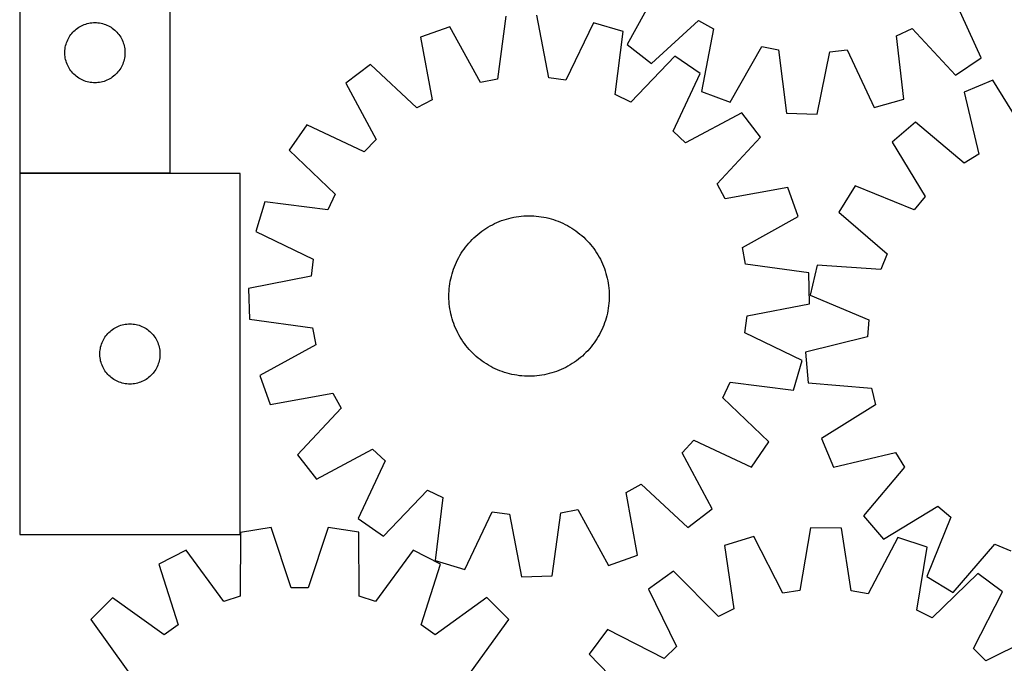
# Model space of a CAD drawing. Header units: millimetres. Extents: x 7 to 1493, y 7 to 2993.
# Tile 6 of 13: x 7 to 498, y 2327 to 2648. Entities that reach past the tile are written whole.
import ezdxf

# ---------------------------------------------------------------- set-up
doc = ezdxf.new("R2010")
doc.units = ezdxf.units.MM
doc.layers.add('COMMON', color=5, linetype='CONTINUOUS', true_color=0x0000ff)
doc.layers.add('CUT', color=7, linetype='CONTINUOUS', true_color=0x000000)

msp = doc.modelspace()

# ---------------------------------------------------------------- linework, layer by layer
at = {"layer": 'COMMON'}
msp.add_line((81.541392, 2571.706207), (6.541392, 2571.706207), dxfattribs=at)
at = {"layer": 'CUT'}
for p, q in [((6.541392, 2871.806207), (6.541392, 2571.806207)), ((81.541392, 2571.806207), (81.541392, 2771.806207)), ((324.984672, 2663.779822), (309.643627, 2635.96567)), ((486.292667, 2629.194063), (473.12595, 2658.101023)), ((249.133642, 2650.012631), (244.858394, 2618.537292)), ((270.518789, 2619.245559), (264.513835, 2650.437149)), ((34.13911, 2643.073186), (34.732249, 2643.568004)), ((34.732249, 2643.568004), (35.350075, 2644.031632)), ((35.350075, 2644.031632), (35.990949, 2644.462841)), ((35.990949, 2644.462841), (36.653171, 2644.860486)), ((36.653171, 2644.860486), (37.334985, 2645.223514)), ((37.334985, 2645.223514), (38.034583, 2645.550961)), ((38.034583, 2645.550961), (38.75011, 2645.84196)), ((38.75011, 2645.84196), (39.479669, 2646.095738)), ((39.479669, 2646.095738), (40.221325, 2646.311623)), ((40.221325, 2646.311623), (40.973111, 2646.489043)), ((40.973111, 2646.489043), (41.733033, 2646.627526)), ((41.733033, 2646.627526), (42.499077, 2646.726705)), ((42.499077, 2646.726705), (43.26921, 2646.786319)), ((43.26921, 2646.786319), (44.041392, 2646.806207)), ((44.041392, 2646.806207), (44.813573, 2646.786319)), ((44.813573, 2646.786319), (45.583707, 2646.726705)), ((45.583707, 2646.726705), (46.34975, 2646.627526)), ((46.34975, 2646.627526), (47.109673, 2646.489043)), ((47.109673, 2646.489043), (47.861459, 2646.311623)), ((47.861459, 2646.311623), (48.603114, 2646.095738)), ((48.603114, 2646.095738), (49.332673, 2645.84196)), ((49.332673, 2645.84196), (50.0482, 2645.550961)), ((50.0482, 2645.550961), (50.747799, 2645.223514)), ((50.747799, 2645.223514), (51.429613, 2644.860486)), ((51.429613, 2644.860486), (52.091835, 2644.462841)), ((52.091835, 2644.462841), (52.732708, 2644.031632)), ((52.732708, 2644.031632), (53.350534, 2643.568004)), ((53.350534, 2643.568004), (53.943674, 2643.073186)), ((221.080066, 2644.772149), (206.583816, 2639.615668)), ((236.429847, 2616.962817), (221.080066, 2644.772149)), ((292.81377, 2646.752112), (279.021353, 2618.138409)), ((307.572386, 2642.403111), (292.81377, 2646.752112)), ((321.735644, 2626.451803), (345.159057, 2647.906836)), ((345.159057, 2647.906836), (352.644136, 2643.724376)), ((352.644136, 2643.724376), (346.64898, 2612.530901)), ((444.012315, 2640.221898), (451.795615, 2643.819065)), ((451.795615, 2643.819065), (473.507803, 2620.633818)), ((30.455858, 2638.164923), (30.80121, 2638.855858)), ((30.80121, 2638.855858), (31.181672, 2639.528099)), ((31.181672, 2639.528099), (31.596237, 2640.179863)), ((31.596237, 2640.179863), (32.043803, 2640.809422)), ((32.043803, 2640.809422), (32.523185, 2641.415105)), ((32.523185, 2641.415105), (33.033111, 2641.995307)), ((33.033111, 2641.995307), (33.572229, 2642.54849)), ((33.572229, 2642.54849), (34.13911, 2643.073186)), ((53.943674, 2643.073186), (54.510554, 2642.54849)), ((54.510554, 2642.54849), (55.049672, 2641.995307)), ((55.049672, 2641.995307), (55.559598, 2641.415105)), ((55.559598, 2641.415105), (56.03898, 2640.809422)), ((56.03898, 2640.809422), (56.486547, 2640.179863)), ((56.486547, 2640.179863), (56.901111, 2639.528099)), ((56.901111, 2639.528099), (57.281574, 2638.855858)), ((57.281574, 2638.855858), (57.626926, 2638.164923)), ((206.583816, 2639.615668), (212.244228, 2608.359717)), ((303.644705, 2610.882513), (307.572386, 2642.403111)), ((447.601865, 2608.661006), (444.012315, 2640.221898)), ((29.086129, 2632.963839), (29.165552, 2633.732183)), ((29.165552, 2633.732183), (29.284422, 2634.495419)), ((29.284422, 2634.495419), (29.442426, 2635.251523)), ((29.442426, 2635.251523), (29.639144, 2635.998492)), ((29.639144, 2635.998492), (29.874053, 2636.734343)), ((29.874053, 2636.734343), (30.146532, 2637.457126)), ((30.146532, 2637.457126), (30.455858, 2638.164923)), ((57.626926, 2638.164923), (57.936251, 2637.457126)), ((57.936251, 2637.457126), (58.20873, 2636.734343)), ((58.20873, 2636.734343), (58.44364, 2635.998492)), ((58.44364, 2635.998492), (58.640357, 2635.251523)), ((58.640357, 2635.251523), (58.798361, 2634.495419)), ((58.798361, 2634.495419), (58.917232, 2633.732183)), ((58.917232, 2633.732183), (58.996655, 2632.963839)), ((309.643627, 2635.96567), (321.735644, 2626.451803)), ((361.089119, 2607.219315), (376.736138, 2634.862497)), ((376.736138, 2634.862497), (385.147322, 2633.197757)), ((29.046365, 2632.192426), (29.086129, 2632.963839)), ((29.046365, 2631.419989), (29.046365, 2632.192426)), ((29.086129, 2630.648575), (29.046365, 2631.419989)), ((29.165552, 2629.880232), (29.086129, 2630.648575)), ((29.284422, 2629.116996), (29.165552, 2629.880232)), ((29.442426, 2628.360891), (29.284422, 2629.116996)), ((29.639144, 2627.613923), (29.442426, 2628.360891)), ((58.640357, 2628.360891), (58.44364, 2627.613923)), ((58.798361, 2629.116996), (58.640357, 2628.360891)), ((58.917232, 2629.880232), (58.798361, 2629.116996)), ((58.996655, 2630.648575), (58.917232, 2629.880232)), ((58.996655, 2632.963839), (59.036419, 2632.192426)), ((59.036419, 2631.419989), (58.996655, 2630.648575)), ((59.036419, 2632.192426), (59.036419, 2631.419989)), ((333.348485, 2630.153271), (311.388996, 2607.202115)), ((346.040847, 2621.456463), (333.348485, 2630.153271)), ((385.147322, 2633.197757), (389.084905, 2601.678395)), ((404.459663, 2601.089024), (410.79865, 2632.214448)), ((410.79865, 2632.214448), (419.312594, 2633.230385)), ((419.312594, 2633.230385), (432.797476, 2604.47047)), ((473.507803, 2620.633818), (486.292667, 2629.194063)), ((29.874053, 2626.878072), (29.639144, 2627.613923)), ((30.146532, 2626.155289), (29.874053, 2626.878072)), ((30.455858, 2625.447491), (30.146532, 2626.155289)), ((30.80121, 2624.756556), (30.455858, 2625.447491)), ((31.181672, 2624.084315), (30.80121, 2624.756556)), ((31.596237, 2623.432551), (31.181672, 2624.084315)), ((32.043803, 2622.802993), (31.596237, 2623.432551)), ((56.486547, 2623.432551), (56.03898, 2622.802993)), ((56.901111, 2624.084315), (56.486547, 2623.432551)), ((57.281574, 2624.756556), (56.901111, 2624.084315)), ((57.626926, 2625.447491), (57.281574, 2624.756556)), ((57.936251, 2626.155289), (57.626926, 2625.447491)), ((58.20873, 2626.878072), (57.936251, 2626.155289)), ((58.44364, 2627.613923), (58.20873, 2626.878072)), ((181.522677, 2625.962641), (169.329365, 2616.578949)), ((204.714743, 2604.257738), (181.522677, 2625.962641)), ((32.523185, 2622.19731), (32.043803, 2622.802993)), ((33.033111, 2621.617107), (32.523185, 2622.19731)), ((33.572229, 2621.063924), (33.033111, 2621.617107)), ((34.13911, 2620.539228), (33.572229, 2621.063924)), ((34.732249, 2620.04441), (34.13911, 2620.539228)), ((35.350075, 2619.580782), (34.732249, 2620.04441)), ((35.990949, 2619.149574), (35.350075, 2619.580782)), ((36.653171, 2618.751929), (35.990949, 2619.149574)), ((37.334985, 2618.388901), (36.653171, 2618.751929)), ((51.429613, 2618.751929), (50.747799, 2618.388901)), ((52.091835, 2619.149574), (51.429613, 2618.751929)), ((52.732708, 2619.580782), (52.091835, 2619.149574)), ((53.350534, 2620.04441), (52.732708, 2619.580782)), ((53.943674, 2620.539228), (53.350534, 2620.04441)), ((54.510554, 2621.063924), (53.943674, 2620.539228)), ((55.049672, 2621.617107), (54.510554, 2621.063924)), ((55.559598, 2622.19731), (55.049672, 2621.617107)), ((56.03898, 2622.802993), (55.559598, 2622.19731)), ((244.858394, 2618.537292), (236.429847, 2616.962817)), ((279.021353, 2618.138409), (270.518789, 2619.245559)), ((332.565, 2592.692313), (346.040847, 2621.456463)), ((38.034583, 2618.061454), (37.334985, 2618.388901)), ((38.75011, 2617.770455), (38.034583, 2618.061454)), ((39.479669, 2617.516677), (38.75011, 2617.770455)), ((40.221325, 2617.300791), (39.479669, 2617.516677)), ((40.973111, 2617.123372), (40.221325, 2617.300791)), ((41.733033, 2616.984889), (40.973111, 2617.123372)), ((42.499077, 2616.885709), (41.733033, 2616.984889)), ((43.26921, 2616.826096), (42.499077, 2616.885709)), ((44.041392, 2616.806207), (43.26921, 2616.826096)), ((44.813573, 2616.826096), (44.041392, 2616.806207)), ((45.583707, 2616.885709), (44.813573, 2616.826096)), ((46.34975, 2616.984889), (45.583707, 2616.885709)), ((47.109673, 2617.123372), (46.34975, 2616.984889)), ((47.861459, 2617.300791), (47.109673, 2617.123372)), ((48.603114, 2617.516677), (47.861459, 2617.300791)), ((49.332673, 2617.770455), (48.603114, 2617.516677)), ((50.0482, 2618.061454), (49.332673, 2617.770455)), ((50.747799, 2618.388901), (50.0482, 2618.061454)), ((169.329365, 2616.578949), (184.371357, 2588.601936)), ((492.021846, 2618.05088), (477.816553, 2612.139856)), ((508.811589, 2591.086473), (492.021846, 2618.05088)), ((311.388996, 2607.202115), (303.644705, 2610.882513)), ((346.64898, 2612.530901), (361.089119, 2607.219315)), ((477.816553, 2612.139856), (485.111404, 2581.224489)), ((212.244228, 2608.359717), (204.714743, 2604.257738)), ((432.797476, 2604.47047), (447.601865, 2608.661006)), ((366.769965, 2601.840921), (338.792952, 2586.798929)), ((376.153657, 2589.647608), (366.769965, 2601.840921)), ((389.084905, 2601.678395), (404.459663, 2601.089024)), ((149.713823, 2595.849831), (141.017014, 2583.157468)), ((178.477972, 2582.373984), (149.713823, 2595.849831)), ((453.507391, 2597.18892), (441.823962, 2587.177525)), ((477.807847, 2576.732561), (453.507391, 2597.18892)), ((338.792952, 2586.798929), (332.565, 2592.692313)), ((354.448754, 2566.455542), (376.153657, 2589.647608)), ((184.371357, 2588.601936), (178.477972, 2582.373984)), ((441.823962, 2587.177525), (458.315151, 2560.029497)), ((141.017014, 2583.157468), (163.968171, 2561.197979)), ((485.111404, 2581.224489), (477.807847, 2576.732561)), ((116.518238, 2571.606206), (6.518238, 2571.606206)), ((6.518238, 2571.606206), (6.518238, 2391.606206)), ((6.541392, 2571.806207), (81.541392, 2571.806207)), ((116.518238, 2391.606206), (116.518238, 2571.606206)), ((358.550733, 2558.926057), (354.448754, 2566.455542)), ((389.806684, 2564.58647), (358.550733, 2558.926057)), ((394.963165, 2550.09022), (389.806684, 2564.58647)), ((423.324669, 2565.446396), (415.306758, 2552.314615)), ((452.757138, 2553.500496), (423.324669, 2565.446396)), ((163.968171, 2561.197979), (160.287772, 2553.453689)), ((458.315151, 2560.029497), (452.757138, 2553.500496)), ((128.767175, 2557.38137), (124.418174, 2542.622754)), ((160.287772, 2553.453689), (128.767175, 2557.38137)), ((251.797573, 2549.4908), (253.027012, 2549.75058)), ((253.027012, 2549.75058), (254.264005, 2549.971614)), ((254.264005, 2549.971614), (255.50733, 2550.153683)), ((255.50733, 2550.153683), (256.755761, 2550.296609)), ((256.755761, 2550.296609), (258.008065, 2550.400251)), ((258.008065, 2550.400251), (259.263006, 2550.464505)), ((259.263006, 2550.464505), (260.519347, 2550.489309)), ((260.519347, 2550.489309), (261.775846, 2550.474639)), ((261.775846, 2550.474639), (263.031265, 2550.420508)), ((263.031265, 2550.420508), (264.284364, 2550.32697)), ((264.284364, 2550.32697), (265.533907, 2550.194117)), ((265.533907, 2550.194117), (266.77866, 2550.022081)), ((266.77866, 2550.022081), (268.017395, 2549.811031)), ((268.017395, 2549.811031), (269.24889, 2549.561175)), ((367.153833, 2534.740438), (394.963165, 2550.09022)), ((415.306758, 2552.314615), (439.380013, 2531.591364)), ((239.11156, 2544.176046), (240.180319, 2544.836925)), ((240.180319, 2544.836925), (241.269309, 2545.463908)), ((241.269309, 2545.463908), (242.377455, 2546.056375)), ((242.377455, 2546.056375), (243.503665, 2546.613743)), ((243.503665, 2546.613743), (244.646827, 2547.13546)), ((244.646827, 2547.13546), (245.805812, 2547.621012)), ((245.805812, 2547.621012), (246.979476, 2548.06992)), ((246.979476, 2548.06992), (248.166662, 2548.48174)), ((248.166662, 2548.48174), (249.366198, 2548.856067)), ((249.366198, 2548.856067), (250.5769, 2549.192531)), ((250.5769, 2549.192531), (251.797573, 2549.4908)), ((269.24889, 2549.561175), (270.471929, 2549.272761)), ((270.471929, 2549.272761), (271.685305, 2548.946072)), ((271.685305, 2548.946072), (272.887821, 2548.581432)), ((272.887821, 2548.581432), (274.07829, 2548.179199)), ((274.07829, 2548.179199), (275.255536, 2547.739772)), ((275.255536, 2547.739772), (276.4184, 2547.263583)), ((276.4184, 2547.263583), (277.565732, 2546.751103)), ((277.565732, 2546.751103), (278.6964, 2546.202836)), ((278.6964, 2546.202836), (279.809289, 2545.619326)), ((279.809289, 2545.619326), (280.903301, 2545.001146)), ((280.903301, 2545.001146), (281.977355, 2544.348908)), ((124.418174, 2542.622754), (153.031876, 2528.830336)), ((233.181404, 2539.537722), (234.107395, 2540.387161)), ((234.107395, 2540.387161), (235.059612, 2541.207095)), ((235.059612, 2541.207095), (236.037113, 2541.996714)), ((236.037113, 2541.996714), (237.038934, 2542.755239)), ((237.038934, 2542.755239), (238.064087, 2543.481922)), ((238.064087, 2543.481922), (239.11156, 2544.176046)), ((281.977355, 2544.348908), (283.030392, 2543.663255)), ((283.030392, 2543.663255), (284.061372, 2542.944864)), ((284.061372, 2542.944864), (285.069278, 2542.194443)), ((285.069278, 2542.194443), (286.053116, 2541.412733)), ((286.053116, 2541.412733), (287.011914, 2540.600506)), ((287.011914, 2540.600506), (287.944727, 2539.758563)), ((228.975843, 2534.878262), (229.757553, 2535.8621)), ((229.757553, 2535.8621), (230.56978, 2536.820898)), ((230.56978, 2536.820898), (231.411723, 2537.753711)), ((231.411723, 2537.753711), (232.28255, 2538.659617)), ((232.28255, 2538.659617), (233.181404, 2539.537722)), ((287.944727, 2539.758563), (288.850633, 2538.887735)), ((288.850633, 2538.887735), (289.728739, 2537.988882)), ((289.728739, 2537.988882), (290.578177, 2537.06289)), ((290.578177, 2537.06289), (291.398111, 2536.110674)), ((291.398111, 2536.110674), (292.18773, 2535.133173)), ((292.18773, 2535.133173), (292.946255, 2534.131352)), ((225.55096, 2529.618273), (226.169139, 2530.712284)), ((226.169139, 2530.712284), (226.821377, 2531.786339)), ((226.821377, 2531.786339), (227.507031, 2532.839375)), ((227.507031, 2532.839375), (228.225422, 2533.870356)), ((228.225422, 2533.870356), (228.975843, 2534.878262)), ((292.946255, 2534.131352), (293.672938, 2533.106199)), ((293.672938, 2533.106199), (294.367062, 2532.058726)), ((294.367062, 2532.058726), (295.027942, 2530.989967)), ((295.027942, 2530.989967), (295.654924, 2529.900977)), ((368.728308, 2526.311892), (367.153833, 2534.740438)), ((439.380013, 2531.591364), (436.111601, 2523.664394)), ((153.031876, 2528.830336), (151.924727, 2520.327773)), ((223.430514, 2525.06452), (223.906703, 2526.227383)), ((223.906703, 2526.227383), (224.419183, 2527.374715)), ((224.419183, 2527.374715), (224.967449, 2528.505384)), ((224.967449, 2528.505384), (225.55096, 2529.618273)), ((295.654924, 2529.900977), (296.247392, 2528.79283)), ((296.247392, 2528.79283), (296.804759, 2527.66662)), ((296.804759, 2527.66662), (297.326476, 2526.523459)), ((297.326476, 2526.523459), (297.812028, 2525.364474)), ((297.812028, 2525.364474), (298.260936, 2524.190809)), ((400.203648, 2522.036643), (368.728308, 2526.311892)), ((404.428173, 2525.930487), (400.860631, 2510.963751)), ((436.111601, 2523.664394), (404.428173, 2525.930487)), ((151.924727, 2520.327773), (120.733137, 2514.322819)), ((221.60911, 2519.057874), (221.897525, 2520.280913)), ((221.897525, 2520.280913), (222.224213, 2521.494289)), ((222.224213, 2521.494289), (222.588854, 2522.696805)), ((222.588854, 2522.696805), (222.991086, 2523.887273)), ((222.991086, 2523.887273), (223.430514, 2525.06452)), ((298.260936, 2524.190809), (298.672757, 2523.003623)), ((298.672757, 2523.003623), (299.047084, 2521.804088)), ((299.047084, 2521.804088), (299.383548, 2520.593386)), ((299.383548, 2520.593386), (299.681817, 2519.372713)), ((400.628165, 2506.65645), (400.203648, 2522.036643)), ((220.976169, 2515.342891), (221.148205, 2516.587644)), ((221.148205, 2516.587644), (221.359255, 2517.826379)), ((221.359255, 2517.826379), (221.60911, 2519.057874)), ((299.681817, 2519.372713), (299.941596, 2518.143273)), ((299.941596, 2518.143273), (300.16263, 2516.906281)), ((300.16263, 2516.906281), (300.3447, 2515.662956)), ((300.3447, 2515.662956), (300.487626, 2514.414525)), ((120.733137, 2514.322819), (121.157654, 2498.942626)), ((220.680976, 2510.32833), (220.695647, 2511.58483)), ((220.695647, 2511.58483), (220.749778, 2512.840249)), ((220.749778, 2512.840249), (220.843316, 2514.093348)), ((220.843316, 2514.093348), (220.976169, 2515.342891)), ((300.487626, 2514.414525), (300.591267, 2513.162221)), ((300.591267, 2513.162221), (300.655522, 2511.90728)), ((300.655522, 2511.90728), (300.680326, 2510.650939)), ((300.680326, 2510.650939), (300.665655, 2509.394439)), ((400.860631, 2510.963751), (430.159493, 2498.693813)), ((220.70578, 2509.07199), (220.680976, 2510.32833)), ((220.770035, 2507.817048), (220.70578, 2509.07199)), ((220.873676, 2506.564744), (220.770035, 2507.817048)), ((221.016602, 2505.316314), (220.873676, 2506.564744)), ((300.385133, 2505.636378), (300.213097, 2504.391625)), ((300.517986, 2506.885921), (300.385133, 2505.636378)), ((300.611524, 2508.13902), (300.517986, 2506.885921)), ((300.665655, 2509.394439), (300.611524, 2508.13902)), ((369.436575, 2500.651497), (400.628165, 2506.65645)), ((221.198672, 2504.072989), (221.016602, 2505.316314)), ((221.419706, 2502.835996), (221.198672, 2504.072989)), ((221.679485, 2501.606556), (221.419706, 2502.835996)), ((221.977754, 2500.385884), (221.679485, 2501.606556)), ((299.463777, 2500.698357), (299.137088, 2499.484981)), ((299.752191, 2501.921396), (299.463777, 2500.698357)), ((300.002047, 2503.15289), (299.752191, 2501.921396)), ((300.213097, 2504.391625), (300.002047, 2503.15289)), ((368.329425, 2492.148933), (369.436575, 2500.651497)), ((56.226957, 2495.641959), (56.956516, 2495.895737)), ((56.956516, 2495.895737), (57.698171, 2496.111622)), ((57.698171, 2496.111622), (58.449957, 2496.289042)), ((58.449957, 2496.289042), (59.20988, 2496.427525)), ((59.20988, 2496.427525), (59.975923, 2496.526704)), ((59.975923, 2496.526704), (60.746057, 2496.586318)), ((60.746057, 2496.586318), (61.518238, 2496.606206)), ((61.518238, 2496.606206), (62.29042, 2496.586318)), ((62.29042, 2496.586318), (63.060553, 2496.526704)), ((63.060553, 2496.526704), (63.826597, 2496.427525)), ((63.826597, 2496.427525), (64.586519, 2496.289042)), ((64.586519, 2496.289042), (65.338305, 2496.111622)), ((65.338305, 2496.111622), (66.079961, 2495.895737)), ((66.079961, 2495.895737), (66.80952, 2495.641959)), ((121.157654, 2498.942626), (152.632994, 2494.667378)), ((222.314218, 2499.175182), (221.977754, 2500.385884)), ((222.688545, 2497.975646), (222.314218, 2499.175182)), ((223.100366, 2496.78846), (222.688545, 2497.975646)), ((223.549274, 2495.614795), (223.100366, 2496.78846)), ((297.930788, 2495.914749), (297.454599, 2494.751886)), ((298.370216, 2497.091996), (297.930788, 2495.914749)), ((298.772448, 2498.282465), (298.370216, 2497.091996)), ((299.137088, 2499.484981), (298.772448, 2498.282465)), ((430.159493, 2498.693813), (429.500617, 2490.144822)), ((49.52065, 2490.609421), (50.000032, 2491.215104)), ((50.000032, 2491.215104), (50.509958, 2491.795306)), ((50.509958, 2491.795306), (51.049076, 2492.348489)), ((51.049076, 2492.348489), (51.615956, 2492.873185)), ((51.615956, 2492.873185), (52.209096, 2493.368003)), ((52.209096, 2493.368003), (52.826922, 2493.831631)), ((52.826922, 2493.831631), (53.467795, 2494.26284)), ((53.467795, 2494.26284), (54.130017, 2494.660485)), ((54.130017, 2494.660485), (54.811831, 2495.023513)), ((54.811831, 2495.023513), (55.51143, 2495.35096)), ((55.51143, 2495.35096), (56.226957, 2495.641959)), ((66.80952, 2495.641959), (67.525047, 2495.35096)), ((67.525047, 2495.35096), (68.224645, 2495.023513)), ((68.224645, 2495.023513), (68.906459, 2494.660485)), ((68.906459, 2494.660485), (69.568681, 2494.26284)), ((69.568681, 2494.26284), (70.209555, 2493.831631)), ((70.209555, 2493.831631), (70.82738, 2493.368003)), ((70.82738, 2493.368003), (71.42052, 2492.873185)), ((71.42052, 2492.873185), (71.987401, 2492.348489)), ((71.987401, 2492.348489), (72.526519, 2491.795306)), ((72.526519, 2491.795306), (73.036445, 2491.215104)), ((73.036445, 2491.215104), (73.515827, 2490.609421)), ((152.632994, 2494.667378), (154.207469, 2486.238831)), ((224.034826, 2494.455811), (223.549274, 2495.614795)), ((224.556543, 2493.312649), (224.034826, 2494.455811)), ((225.11391, 2492.186439), (224.556543, 2493.312649)), ((225.706378, 2491.078292), (225.11391, 2492.186439)), ((226.33336, 2489.989302), (225.706378, 2491.078292)), ((295.810342, 2491.360996), (295.192163, 2490.266985)), ((296.393853, 2492.473886), (295.810342, 2491.360996)), ((296.942119, 2493.604554), (296.393853, 2492.473886)), ((297.454599, 2494.751886), (296.942119, 2493.604554)), ((396.943128, 2478.356515), (368.329425, 2492.148933)), ((47.11599, 2485.798491), (47.3509, 2486.534342)), ((47.3509, 2486.534342), (47.623379, 2487.257125)), ((47.623379, 2487.257125), (47.932704, 2487.964922)), ((47.932704, 2487.964922), (48.278056, 2488.655857)), ((48.278056, 2488.655857), (48.658519, 2489.328098)), ((48.658519, 2489.328098), (49.073083, 2489.979862)), ((49.073083, 2489.979862), (49.52065, 2490.609421)), ((73.515827, 2490.609421), (73.963393, 2489.979862)), ((73.963393, 2489.979862), (74.377958, 2489.328098)), ((74.377958, 2489.328098), (74.75842, 2488.655857)), ((74.75842, 2488.655857), (75.103772, 2487.964922)), ((75.103772, 2487.964922), (75.413098, 2487.257125)), ((75.413098, 2487.257125), (75.685577, 2486.534342)), ((75.685577, 2486.534342), (75.920486, 2485.798491)), ((154.207469, 2486.238831), (126.398137, 2470.889049)), ((226.99424, 2488.920543), (226.33336, 2489.989302)), ((227.688363, 2487.873071), (226.99424, 2488.920543)), ((228.415047, 2486.847918), (227.688363, 2487.873071)), ((229.173572, 2485.846097), (228.415047, 2486.847918)), ((292.385459, 2486.101007), (291.603749, 2485.117169)), ((293.13588, 2487.108914), (292.385459, 2486.101007)), ((293.854271, 2488.139894), (293.13588, 2487.108914)), ((294.539924, 2489.192931), (293.854271, 2488.139894)), ((295.192163, 2490.266985), (294.539924, 2489.192931)), ((429.500617, 2490.144822), (398.667626, 2482.509287)), ((46.523211, 2481.992425), (46.562975, 2482.763838)), ((46.523211, 2481.219988), (46.523211, 2481.992425)), ((46.562975, 2480.448574), (46.523211, 2481.219988)), ((46.562975, 2482.763838), (46.642398, 2483.532182)), ((46.642398, 2483.532182), (46.761269, 2484.295418)), ((46.761269, 2484.295418), (46.919273, 2485.051522)), ((46.919273, 2485.051522), (47.11599, 2485.798491)), ((75.920486, 2485.798491), (76.117204, 2485.051522)), ((76.117204, 2485.051522), (76.275208, 2484.295418)), ((76.275208, 2484.295418), (76.394078, 2483.532182)), ((76.394078, 2483.532182), (76.473501, 2482.763838)), ((76.473501, 2482.763838), (76.513265, 2481.992425)), ((76.513265, 2481.219988), (76.473501, 2480.448574)), ((76.513265, 2481.992425), (76.513265, 2481.219988)), ((229.963191, 2484.868595), (229.173572, 2485.846097)), ((230.783125, 2483.916379), (229.963191, 2484.868595)), ((231.632563, 2482.990387), (230.783125, 2483.916379)), ((232.510669, 2482.091534), (231.632563, 2482.990387)), ((233.416575, 2481.220706), (232.510669, 2482.091534)), ((234.349388, 2480.378763), (233.416575, 2481.220706)), ((288.179898, 2481.441547), (287.253907, 2480.592108)), ((289.078752, 2482.319653), (288.179898, 2481.441547)), ((289.949579, 2483.225559), (289.078752, 2482.319653)), ((290.791522, 2484.158371), (289.949579, 2483.225559)), ((291.603749, 2485.117169), (290.791522, 2484.158371)), ((398.667626, 2482.509287), (399.899666, 2467.172644)), ((46.642398, 2479.680231), (46.562975, 2480.448574)), ((46.761269, 2478.916995), (46.642398, 2479.680231)), ((46.919273, 2478.16089), (46.761269, 2478.916995)), ((47.11599, 2477.413922), (46.919273, 2478.16089)), ((47.3509, 2476.678071), (47.11599, 2477.413922)), ((47.623379, 2475.955288), (47.3509, 2476.678071)), ((75.685577, 2476.678071), (75.413098, 2475.955288)), ((75.920486, 2477.413922), (75.685577, 2476.678071)), ((76.117204, 2478.16089), (75.920486, 2477.413922)), ((76.275208, 2478.916995), (76.117204, 2478.16089)), ((76.394078, 2479.680231), (76.275208, 2478.916995)), ((76.473501, 2480.448574), (76.394078, 2479.680231)), ((235.308186, 2479.566536), (234.349388, 2480.378763)), ((236.292024, 2478.784827), (235.308186, 2479.566536)), ((237.29993, 2478.034406), (236.292024, 2478.784827)), ((238.33091, 2477.316014), (237.29993, 2478.034406)), ((239.383947, 2476.630361), (238.33091, 2477.316014)), ((240.458001, 2475.978123), (239.383947, 2476.630361)), ((281.180983, 2476.142344), (280.091993, 2475.515361)), ((282.249742, 2476.803223), (281.180983, 2476.142344)), ((283.297215, 2477.497347), (282.249742, 2476.803223)), ((284.322368, 2478.22403), (283.297215, 2477.497347)), ((285.324189, 2478.982556), (284.322368, 2478.22403)), ((286.30169, 2479.772175), (285.324189, 2478.982556)), ((287.253907, 2480.592108), (286.30169, 2479.772175)), ((392.594127, 2463.5979), (396.943128, 2478.356515)), ((47.932704, 2475.24749), (47.623379, 2475.955288)), ((48.278056, 2474.556555), (47.932704, 2475.24749)), ((48.658519, 2473.884314), (48.278056, 2474.556555)), ((49.073083, 2473.23255), (48.658519, 2473.884314)), ((49.52065, 2472.602992), (49.073083, 2473.23255)), ((50.000032, 2471.997309), (49.52065, 2472.602992)), ((50.509958, 2471.417106), (50.000032, 2471.997309)), ((51.049076, 2470.863923), (50.509958, 2471.417106)), ((72.526519, 2471.417106), (71.987401, 2470.863923)), ((73.036445, 2471.997309), (72.526519, 2471.417106)), ((73.515827, 2472.602992), (73.036445, 2471.997309)), ((73.963393, 2473.23255), (73.515827, 2472.602992)), ((74.377958, 2473.884314), (73.963393, 2473.23255)), ((74.75842, 2474.556555), (74.377958, 2473.884314)), ((75.103772, 2475.24749), (74.75842, 2474.556555)), ((75.413098, 2475.955288), (75.103772, 2475.24749)), ((241.552013, 2475.359944), (240.458001, 2475.978123)), ((242.664902, 2474.776433), (241.552013, 2475.359944)), ((243.79557, 2474.228167), (242.664902, 2474.776433)), ((244.942902, 2473.715687), (243.79557, 2474.228167)), ((246.105765, 2473.239498), (244.942902, 2473.715687)), ((247.283012, 2472.80007), (246.105765, 2473.239498)), ((248.473481, 2472.397838), (247.283012, 2472.80007)), ((249.675997, 2472.033197), (248.473481, 2472.397838)), ((250.889373, 2471.706509), (249.675997, 2472.033197)), ((252.112412, 2471.418094), (250.889373, 2471.706509)), ((253.343906, 2471.168239), (252.112412, 2471.418094)), ((254.582642, 2470.957189), (253.343906, 2471.168239)), ((268.33429, 2471.22869), (267.097297, 2471.007656)), ((269.563729, 2471.488469), (268.33429, 2471.22869)), ((270.784402, 2471.786738), (269.563729, 2471.488469)), ((271.995104, 2472.123202), (270.784402, 2471.786738)), ((273.19464, 2472.497529), (271.995104, 2472.123202)), ((274.381826, 2472.90935), (273.19464, 2472.497529)), ((275.55549, 2473.358258), (274.381826, 2472.90935)), ((276.714475, 2473.84381), (275.55549, 2473.358258)), ((277.857637, 2474.365527), (276.714475, 2473.84381)), ((278.983846, 2474.922894), (277.857637, 2474.365527)), ((280.091993, 2475.515361), (278.983846, 2474.922894)), ((51.615956, 2470.339227), (51.049076, 2470.863923)), ((52.209096, 2469.844409), (51.615956, 2470.339227)), ((52.826922, 2469.380781), (52.209096, 2469.844409)), ((53.467795, 2468.949573), (52.826922, 2469.380781)), ((54.130017, 2468.551928), (53.467795, 2468.949573)), ((54.811831, 2468.1889), (54.130017, 2468.551928)), ((55.51143, 2467.861453), (54.811831, 2468.1889)), ((56.226957, 2467.570454), (55.51143, 2467.861453)), ((56.956516, 2467.316676), (56.226957, 2467.570454)), ((57.698171, 2467.10079), (56.956516, 2467.316676)), ((58.449957, 2466.923371), (57.698171, 2467.10079)), ((59.20988, 2466.784888), (58.449957, 2466.923371)), ((59.975923, 2466.685708), (59.20988, 2466.784888)), ((60.746057, 2466.626095), (59.975923, 2466.685708)), ((61.518238, 2466.606206), (60.746057, 2466.626095)), ((62.29042, 2466.626095), (61.518238, 2466.606206)), ((63.060553, 2466.685708), (62.29042, 2466.626095)), ((63.826597, 2466.784888), (63.060553, 2466.685708)), ((64.586519, 2466.923371), (63.826597, 2466.784888)), ((65.338305, 2467.10079), (64.586519, 2466.923371)), ((66.079961, 2467.316676), (65.338305, 2467.10079)), ((66.80952, 2467.570454), (66.079961, 2467.316676)), ((67.525047, 2467.861453), (66.80952, 2467.570454)), ((68.224645, 2468.1889), (67.525047, 2467.861453)), ((68.906459, 2468.551928), (68.224645, 2468.1889)), ((69.568681, 2468.949573), (68.906459, 2468.551928)), ((70.209555, 2469.380781), (69.568681, 2468.949573)), ((70.82738, 2469.844409), (70.209555, 2469.380781)), ((71.42052, 2470.339227), (70.82738, 2469.844409)), ((71.987401, 2470.863923), (71.42052, 2470.339227)), ((126.398137, 2470.889049), (131.554618, 2456.3928)), ((255.827395, 2470.785153), (254.582642, 2470.957189)), ((257.076937, 2470.6523), (255.827395, 2470.785153)), ((258.330037, 2470.558762), (257.076937, 2470.6523)), ((259.585455, 2470.504631), (258.330037, 2470.558762)), ((260.841955, 2470.48996), (259.585455, 2470.504631)), ((262.098296, 2470.514764), (260.841955, 2470.48996)), ((263.353237, 2470.579019), (262.098296, 2470.514764)), ((264.605541, 2470.68266), (263.353237, 2470.579019)), ((265.853972, 2470.825586), (264.605541, 2470.68266)), ((267.097297, 2471.007656), (265.853972, 2470.825586)), ((357.393131, 2459.78129), (361.073529, 2467.525581)), ((361.073529, 2467.525581), (392.594127, 2463.5979)), ((399.899666, 2467.172644), (431.55616, 2464.557086)), ((131.554618, 2456.3928), (162.810569, 2462.053212)), ((162.810569, 2462.053212), (166.912548, 2454.523727)), ((431.55616, 2464.557086), (433.571315, 2456.222908)), ((380.344288, 2437.821801), (357.393131, 2459.78129)), ((166.912548, 2454.523727), (145.207645, 2431.331661)), ((433.571315, 2456.222908), (406.606908, 2439.433164)), ((336.989945, 2432.377333), (342.883329, 2438.605286)), ((342.883329, 2438.605286), (371.647479, 2425.129439)), ((371.647479, 2425.129439), (380.344288, 2437.821801)), ((406.606908, 2439.433164), (412.517932, 2425.227871)), ((154.591337, 2419.138349), (182.568349, 2434.180341)), ((182.568349, 2434.180341), (188.796302, 2428.286956)), ((352.031937, 2404.400321), (336.989945, 2432.377333)), ((412.517932, 2425.227871), (443.433298, 2432.522722)), ((443.433298, 2432.522722), (447.925227, 2425.219165)), ((145.207645, 2431.331661), (154.591337, 2419.138349)), ((188.796302, 2428.286956), (175.320455, 2399.522807)), ((447.925227, 2425.219165), (427.468868, 2400.91871)), ((188.012817, 2390.825998), (209.972306, 2413.777155)), ((209.972306, 2413.777155), (217.716597, 2410.096756)), ((309.117074, 2412.619553), (316.646558, 2416.721531)), ((314.777486, 2381.363601), (309.117074, 2412.619553)), ((316.646558, 2416.721531), (339.838625, 2395.016628)), ((217.716597, 2410.096756), (213.788916, 2378.576159)), ((228.547532, 2374.227158), (242.339949, 2402.84086)), ((242.339949, 2402.84086), (250.842513, 2401.733711)), ((272.22766, 2370.966638), (276.502908, 2402.441978)), ((276.502908, 2402.441978), (284.931455, 2404.016453)), ((284.931455, 2404.016453), (300.281236, 2376.20712)), ((339.838625, 2395.016628), (352.031937, 2404.400321)), ((437.480263, 2389.23528), (464.628291, 2405.72647)), ((464.628291, 2405.72647), (471.157292, 2400.168456)), ((175.320455, 2399.522807), (188.012817, 2390.825998)), ((250.842513, 2401.733711), (256.847467, 2370.542121)), ((427.468868, 2400.91871), (437.480263, 2389.23528)), ((471.157292, 2400.168456), (459.211392, 2370.735987)), ((116.767461, 2392.679856), (116.595674, 2360.915958)), ((131.963821, 2395.088422), (116.767461, 2392.679856)), ((141.949361, 2364.934422), (131.963821, 2395.088422)), ((160.502668, 2395.091534), (150.523705, 2364.935357)), ((175.699553, 2392.686283), (160.502668, 2395.091534)), ((175.878268, 2360.922423), (175.699553, 2392.686283)), ((401.118232, 2394.94599), (395.748589, 2363.638775)), ((416.503876, 2394.834212), (401.118232, 2394.94599)), ((421.418079, 2363.452285), (416.503876, 2394.834212)), ((6.518238, 2391.606206), (116.518238, 2391.606206)), ((372.899055, 2390.686426), (358.231897, 2386.038308)), ((387.270289, 2362.359012), (372.899055, 2390.686426)), ((444.658186, 2390.165093), (429.876891, 2362.049473)), ((459.256262, 2385.30436), (444.658186, 2390.165093)), ((89.626365, 2383.857908), (75.918056, 2376.871292)), ((108.441277, 2358.265451), (89.626365, 2383.857908)), ((202.842572, 2383.870254), (184.033242, 2358.273694)), ((216.552404, 2376.886628), (202.842572, 2383.870254)), ((358.231897, 2386.038308), (362.799524, 2354.604066)), ((454.232398, 2353.939802), (459.256262, 2385.30436)), ((472.343172, 2362.718077), (493.066423, 2386.791332)), ((493.066423, 2386.791332), (500.993393, 2383.522919)), ((213.788916, 2378.576159), (228.547532, 2374.227158)), ((300.281236, 2376.20712), (314.777486, 2381.363601)), ((75.918056, 2376.871292), (85.570261, 2346.608945)), ((206.906799, 2346.622176), (216.552404, 2376.886628)), ((332.710142, 2373.267017), (320.197193, 2364.313992)), ((355.13165, 2350.767), (332.710142, 2373.267017)), ((256.847467, 2370.542121), (272.22766, 2370.966638)), ((459.211392, 2370.735987), (472.343172, 2362.718077)), ((484.589764, 2372.163604), (461.843713, 2349.991732)), ((496.971311, 2363.029719), (484.589764, 2372.163604)), ((150.523705, 2364.935357), (141.949361, 2364.934422)), ((320.197193, 2364.313992), (334.25498, 2335.829726)), ((395.748589, 2363.638775), (387.270289, 2362.359012)), ((429.876891, 2362.049473), (421.418079, 2363.452285)), ((52.831473, 2360.094061), (41.953079, 2349.213294)), ((78.634021, 2341.568315), (52.831473, 2360.094061)), ((116.595674, 2360.915958), (108.441277, 2358.265451)), ((184.033242, 2358.273694), (175.878268, 2360.922423)), ((239.642646, 2360.114432), (213.844139, 2341.58306)), ((250.523413, 2349.236038), (239.642646, 2360.114432)), ((482.50115, 2334.75271), (496.971311, 2363.029719)), ((362.799524, 2354.604066), (355.13165, 2350.767)), ((461.843713, 2349.991732), (454.232398, 2353.939802)), ((41.953079, 2349.213294), (60.484451, 2323.414786)), ((231.997668, 2323.43349), (250.523413, 2349.236038)), ((85.570261, 2346.608945), (78.634021, 2341.568315)), ((213.844139, 2341.58306), (206.906799, 2346.622176)), ((299.871108, 2344.281117), (290.737223, 2331.89957)), ((328.148117, 2329.810956), (299.871108, 2344.281117)), ((517.004186, 2342.703634), (488.51992, 2328.645847)), ((334.25498, 2335.829726), (328.148117, 2329.810956)), ((488.51992, 2328.645847), (482.50115, 2334.75271)), ((290.737223, 2331.89957), (312.909095, 2309.153519))]:
    msp.add_line(p, q, dxfattribs=at)

doc.saveas('drawing.dxf')
